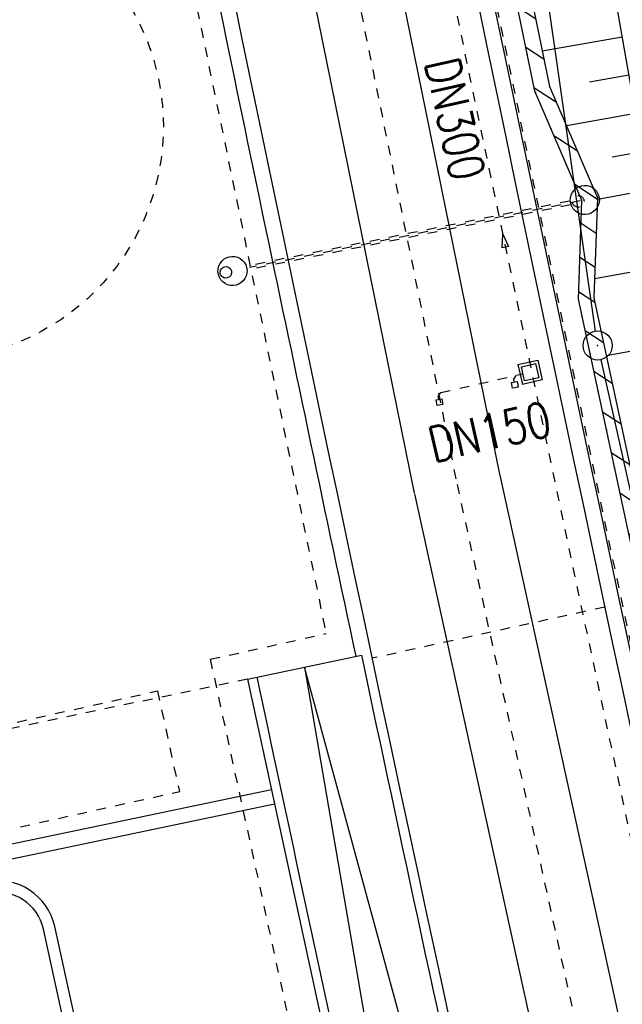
# Model space of a CAD drawing. Extents: x 446577 to 447216, y 443659 to 444842.
# Tile 130 of 177: x 446797 to 446828, y 444269 to 444319. Entities that reach past the tile are written whole.
import ezdxf

# ---------------------------------------------------------------- set-up
doc = ezdxf.new("R2010")
doc.units = 0
doc.header["$LTSCALE"] = 2
doc.header["$MEASUREMENT"] = 0
for name, pattern in [('ACAD_ISO02W100', [0.5, 0.25, -0.25]), ('ACAD_ISO03W100', [0.5, 0.25, -0.25]), ('ACAD_ISO10W100W', [0.5, 0.25, -0.25]), ('AUSGEZOGEN', [0]), ('PUNKTX2', [0.5, 0.25, -0.25]), ('STRICHLINIEX2', [0.5, 0.25, -0.25])]:
    doc.linetypes.add(name, pattern=pattern)
doc.layers.get('0').update_dxf_attribs({"linetype": 'AUSGEZOGEN'})
for name, color, linetype in [('204-GRENZL-BAB', 7, 'AUSGEZOGEN'), ('204-GRENZP-BAB', 7, 'AUSGEZOGEN'), ('BOESCHG', 250, 'AUSGEZOGEN'), ('DB-Bahnachse', 7, 'CONTINUOUS'), ('DB-Gleisachsen', 7, 'CONTINUOUS'), ('DB-Ingenieurbauwerke', 15, 'CONTINUOUS'), ('DB-Wegböschungen', 15, 'CONTINUOUS'), ('DB-Wege', 15, 'CONTINUOUS'), ('FBRTOP', 250, 'AUSGEZOGEN'), ('MULDE', 250, 'AUSGEZOGEN'), ('PFEILTOP', 200, 'AUSGEZOGEN'), ('Rinne', 200, 'CONTINUOUS'), ('SCHLITZRINNE', 200, 'AUSGEZOGEN')]:
    doc.layers.add(name, color=color, linetype=linetype)
doc.styles.add('ROMANS', font='romans.shx', dxfattribs={"width": 0.8})

# ---------------------------------------------------------------- blocks, each defined once
blk = doc.blocks.new('GST')
at = {"color": 0}
blk.add_circle((0, 0), 0.75, dxfattribs=at)
blk.add_point((0, 0), dxfattribs=at)

msp = doc.modelspace()

# ---------------------------------------------------------------- hatches: boundary and pattern name
at = {"layer": 'PFEILTOP'}
h = msp.add_hatch(dxfattribs=at)
h.set_pattern_fill('_USER', color=256, scale=1.5, angle=45, style=0, pattern_type=0)
h.set_pattern_definition([(326.6577, (446811.0178, 444381.6204), (0.82446, 1.253103), [])])
edge = h.paths.add_edge_path()
edge.add_line((446809.351, 444389.701), (446818.293, 444346.36))
edge.add_arc((446817.901, 444346.279), 0.4, 11.6159, 11.6577, ccw=False)
edge.add_line((446818.293, 444346.36), (446824.57, 444315.825))
edge.add_line((446824.57, 444315.825), (446827.034, 444310.109))
edge.add_line((446827.034, 444310.109), (446826.851, 444304.952))
edge.add_line((446826.851, 444304.952), (446838.223, 444252.025))
edge.add_line((446838.223, 444252.025), (446845.713, 444218.455))
edge.add_line((446845.713, 444218.455), (446844.933, 444218.281))
edge.add_line((446844.933, 444218.281), (446837.441, 444251.853))
edge.add_line((446837.441, 444251.853), (446826.047, 444304.882))
edge.add_line((446826.047, 444304.882), (446826.228, 444309.957))
edge.add_line((446826.228, 444309.957), (446823.802, 444315.583))
edge.add_line((446823.802, 444315.583), (446817.509, 444346.198))
edge.add_line((446817.509, 444346.198), (446808.575, 444389.499))
at = {"layer": 'SCHLITZRINNE'}
h = msp.add_hatch(dxfattribs=at)
h.set_pattern_fill('_USER', color=256, scale=1.5, angle=45, style=0, pattern_type=0)
h.set_pattern_definition([(322.9886, (446836.6, 444435.4555), (0.9029613, 1.1977733), [])])
edge = h.paths.add_edge_path()
edge.add_arc((443111.832, 443902.605), 3762.708, 8.237949, 8.309741, ccw=False)
edge.add_arc((446520.767, 444396.145), 318.231, 7.99109, 8.23795, ccw=False)
edge.add_arc((253459.124, 417293.726), 195272.941, 7.98719511, 7.99108691, ccw=False)
edge.add_arc((449695.908, 444828.286), 2886.155, 187.987194, 188.019207)
edge.add_arc((478554.213, 448893.922), 32029.442, 188.0192069, 188.0307218)
edge.add_arc((640420.622, 471731.273), 195498.946, 188.0307211, 188.03538189)
edge.add_arc((455274.806, 445594.124), 8517.332, 188.0353819, 188.0971516)
edge.add_arc((489167.9, 450416.106), 42751.721, 188.0971513, 188.1247221)
edge.add_arc((449184.272, 444707.99), 2362.699, 188.124722, 188.49575)
edge.add_arc((449950.357, 444822.425), 3137.283, 188.49575, 188.817734)
edge.add_arc((447543.72, 444449.095), 701.862, 188.817734, 189.303528)
edge.add_arc((451782.27, 445143.452), 4996.911, 189.303528, 189.485594)
edge.add_arc((448740.59, 444635.235), 1913.065, 189.485594, 190.210777)
edge.add_arc((449004.187, 444682.715), 2180.905, 190.210777, 190.889971)
edge.add_arc((448612.493, 444607.358), 1782.027, 190.889971, 191.613703)
edge.add_arc((448466.452, 444577.343), 1632.933, 191.613703, 192.369753)
edge.add_arc((450054.509, 444925.622), 3258.733, 192.369753, 192.712319)
edge.add_arc((448394.443, 444551.135), 1556.951, 192.712319, 193.207918)
edge.add_arc((448423.514, 444557.958), 1586.813, 193.207918, 193.562183)
edge.add_arc((449785.723, 444886.559), 2988.095, 193.562183, 193.820345)
edge.add_arc((448360.45, 444535.942), 1520.33, 193.820345, 194.673969)
edge.add_arc((449045.992, 444715.457), 2228.985, 194.673969, 195.378954)
edge.add_arc((447260.209, 444224.277), 376.885, 195.37895, 195.98013)
edge.add_arc((496192.196, 458236.932), 51275.744, 195.9801271, 196.0316672)
edge.add_arc((447192.225, 444157.103), 293.013, 196.03167, 196.92811)
edge.add_arc((450021.91, 445018.344), 3250.86, 196.928113, 197.197245)
edge.add_arc((443111.832, 443902.605), 3762.208, 8.237949, 8.309741, ccw=False)
edge.add_arc((446520.767, 444396.145), 317.731, 7.99109, 8.23795, ccw=False)
edge.add_arc((253459.124, 417293.726), 195272.441, 7.98719511, 7.99108691, ccw=False)
edge.add_arc((449695.908, 444828.286), 2886.655, 187.987194, 188.005519)
edge.add_line((446834.541, 444446.336), (446835.036, 444446.408))
h = msp.add_hatch(dxfattribs=at)
h.set_pattern_fill('_USER', color=256, scale=1.5, angle=45, style=0, pattern_type=0)
h.set_pattern_definition([(331.9152, (446910.9975, 444074.8353), (0.706167, 1.3233776), [])])
edge = h.paths.add_edge_path()
edge.add_arc((443111.832, 443902.605), 3762.708, 8.237949, 8.309741, ccw=False)
edge.add_arc((446520.767, 444396.145), 318.231, 7.99109, 8.23795, ccw=False)
edge.add_arc((253459.124, 417293.726), 195272.941, 7.98719511, 7.99108691, ccw=False)
edge.add_arc((449695.908, 444828.286), 2886.155, 187.987194, 188.019207)
edge.add_arc((478554.213, 448893.922), 32029.442, 188.0192069, 188.0307218)
edge.add_arc((640420.622, 471731.273), 195498.946, 188.0307211, 188.03538189)
edge.add_arc((455274.806, 445594.124), 8517.332, 188.0353819, 188.0971516)
edge.add_arc((489167.9, 450416.106), 42751.721, 188.0971513, 188.1247221)
edge.add_arc((449184.272, 444707.99), 2362.699, 188.124722, 188.49575)
edge.add_arc((449950.357, 444822.425), 3137.283, 188.49575, 188.817734)
edge.add_arc((447543.72, 444449.095), 701.862, 188.817734, 189.303528)
edge.add_arc((451782.27, 445143.452), 4996.911, 189.303528, 189.485594)
edge.add_arc((448740.59, 444635.235), 1913.065, 189.485594, 190.210777)
edge.add_arc((449004.187, 444682.715), 2180.905, 190.210777, 190.889971)
edge.add_arc((448612.493, 444607.358), 1782.027, 190.889971, 191.613703)
edge.add_arc((448466.452, 444577.343), 1632.933, 191.613703, 192.369753)
edge.add_arc((450054.509, 444925.622), 3258.733, 192.369753, 192.712319)
edge.add_arc((448394.443, 444551.135), 1556.951, 192.712319, 193.207918)
edge.add_arc((448423.514, 444557.958), 1586.813, 193.207918, 193.562183)
edge.add_arc((449785.723, 444886.559), 2988.095, 193.562183, 193.820345)
edge.add_arc((448360.45, 444535.942), 1520.33, 193.820345, 194.673969)
edge.add_arc((449045.992, 444715.457), 2228.985, 194.673969, 195.378954)
edge.add_arc((447260.209, 444224.277), 376.885, 195.37895, 195.98013)
edge.add_arc((496192.196, 458236.932), 51275.744, 195.9801271, 196.0316672)
edge.add_arc((447192.225, 444157.103), 293.013, 196.03167, 196.92811)
edge.add_arc((450021.91, 445018.344), 3250.86, 196.928113, 197.197245)
edge.add_arc((447192.225, 444157.103), 293.513, 196.16651, 196.92811)
edge.add_arc((450021.91, 445018.344), 3251.36, 196.928113, 197.197245)

# ---------------------------------------------------------------- linework, layer by layer
at = {"layer": '204-GRENZL-BAB', "flags": 128}
for points in [[(446826.933, 444303.242), (446797.387, 444509.118)], [(446827.204, 444301.769), (446856.196, 444172.442)]]:
    msp.add_lwpolyline(points, dxfattribs=at)
at = {"layer": 'BOESCHG'}
for p, q in [((446824.189, 444317.674), (446828.296, 444318.395)), ((446828.294, 444318.395), (446828.296, 444318.395)), ((446826.629, 444316.072), (446828.642, 444316.426)), ((446825.429, 444313.831), (446828.988, 444314.456)), ((446827.789, 444312.214), (446829.334, 444312.486)), ((446827.031, 444310.035), (446829.689, 444310.518)), ((446826.886, 444305.943), (446830.404, 444306.582)), ((446827.488, 444301.987), (446831.12, 444302.647))]:
    msp.add_line(p, q, dxfattribs=at)
msp.add_lwpolyline([(446802.102, 444427.047), (446805.516, 444412.576), (446807.752, 444401.617), (446809.383, 444392.467), (446809.878, 444389.983), (446811.489, 444385.667), (446814.452, 444378.817), (446819.649, 444361.27), (446824.844, 444338.033), (446829.402, 444312.095), (446832.88, 444292.953), (446837.015, 444273.143), (446843.434, 444242.594), (446848.011, 444219.991), (446848.335, 444217.775), (446848.328, 444217.167), (446848.08, 444215.652)], dxfattribs=at)
at = {"layer": 'DB-Bahnachse', "linetype": 'ACAD_ISO10W100W'}
for p, q in [((446807.88, 444353.939), (446819.8, 444295.35)), ((446819.8, 444295.35), (446826.719, 444263.897))]:
    msp.add_line(p, q, dxfattribs=at)
at = {"layer": 'DB-Gleisachsen', "linetype": 'Continuous'}
for p, q in [((446807.526, 444366.969), (446822.005, 444295.798)), ((446803.116, 444366.072), (446817.595, 444294.901)), ((446821.997, 444295.833), (446839.659, 444215.546)), ((446817.602, 444294.866), (446835.267, 444214.566))]:
    msp.add_line(p, q, dxfattribs=at)
at = {"layer": 'DB-Ingenieurbauwerke', "linetype": 'STRICHLINIEX2'}
for p, q in [((446797.109, 444364.853), (446813.059, 444287.674)), ((446807.09, 444286.35), (446813.059, 444287.674)), ((446807.09, 444286.35), (446819.065, 444231.262))]:
    msp.add_line(p, q, dxfattribs=at)
at = {"layer": 'DB-Ingenieurbauwerke', "linetype": 'ACAD_ISO10W100W'}
msp.add_line((446826.138, 444309.941), (446809.12, 444306.514), dxfattribs=at)
at = {"layer": 'DB-Ingenieurbauwerke', "linetype": 'ACAD_ISO02W100'}
for p, q in [((446825.603, 444309.935), (446809.124, 444306.617)), ((446825.643, 444309.739), (446809.164, 444306.421))]:
    msp.add_line(p, q, dxfattribs=at)
at = {"layer": 'DB-Ingenieurbauwerke', "linetype": 'Continuous'}
for p, q in [((446822.128, 444307.528), (446822.158, 444308.229)), ((446822.158, 444308.229), (446822.458, 444307.601)), ((446822.458, 444307.601), (446822.128, 444307.528)), ((446822.933, 444301.52), (446823.956, 444301.754)), ((446822.933, 444301.52), (446823.167, 444300.496)), ((446823.112, 444301.407), (446823.843, 444301.575)), ((446823.28, 444300.676), (446823.112, 444301.407)), ((446823.843, 444301.575), (446824.011, 444300.844)), ((446823.956, 444301.754), (446824.191, 444300.731)), ((446822.717, 444300.768), (446822.846, 444300.965)), ((446822.601, 444300.591), (446822.894, 444300.652)), ((446822.662, 444300.297), (446822.601, 444300.591)), ((446822.748, 444300.622), (446822.717, 444300.768)), ((446822.894, 444300.652), (446822.956, 444300.358)), ((446824.191, 444300.731), (446823.167, 444300.496)), ((446824.011, 444300.844), (446823.28, 444300.676)), ((446818.836, 444299.878), (446818.965, 444300.075)), ((446822.956, 444300.358), (446822.662, 444300.297)), ((446818.72, 444299.701), (446819.014, 444299.762)), ((446818.781, 444299.407), (446818.72, 444299.701)), ((446819.075, 444299.468), (446818.781, 444299.407)), ((446818.867, 444299.731), (446818.836, 444299.878)), ((446819.014, 444299.762), (446819.075, 444299.468)), ((446809.006, 444285.329), (446814.873, 444286.571)), ((446826.985, 444230.868), (446811.939, 444285.95)), ((446811.939, 444285.95), (446821.616, 444229.676)), ((446809.006, 444285.329), (446821.035, 444230.008)), ((446812.712, 444210.314), (446799.086, 444272.595)), ((446812.127, 444210.182), (446798.5, 444272.467))]:
    msp.add_line(p, q, dxfattribs=at)
at = {"layer": 'DB-Ingenieurbauwerke', "linetype": 'ACAD_ISO03W100'}
for p, q in [((446818.965, 444300.075), (446823.195, 444301.045)), ((446827.408, 444289.038), (446815.42, 444286.401)), ((446795.196, 444282.688), (446804.373, 444284.723)), ((446804.373, 444284.723), (446805.499, 444279.544)), ((446796.343, 444277.514), (446805.521, 444279.549))]:
    msp.add_line(p, q, dxfattribs=at)
at = {"layer": 'DB-Ingenieurbauwerke', "linetype": 'Continuous'}
for centre, major_axis, start_param, end_param in [((452990.108, 445600.982), (-1513.462, 6115.507), 1.525195, 1.549843), ((452989.338, 445600.766), (-1513.295, 6115.549), 1.525213, 1.549769), ((452977.496, 445597.437), (-1513.36, 6115.533), 1.525059, 1.547202), ((452976.726, 445597.221), (-1516.66, 6114.715), 1.52451, 1.533691), ((446826.383, 444309.99), (-0.53, 0.53), 2.59877928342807, 8.881964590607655), ((452976.726, 445597.221), (-1501.411, 6118.477), 1.536184, 1.539742), ((446808.238, 444306.336), (-0.53, 0.53), 2.598779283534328, 8.881964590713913), ((446807.895, 444306.267), (-0.212, 0.212), 2.598779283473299, 8.881964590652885), ((452977.496, 445597.437), (-1514.168, 6115.848), 1.537684, 1.54709), ((452976.53, 445597.176), (-1512.978, 6120.778), 1.538046, 1.547096)]:
    msp.add_ellipse(centre, major_axis=major_axis, ratio=1, start_param=start_param, end_param=end_param, dxfattribs=at)
at = {"layer": 'DB-Ingenieurbauwerke', "linetype": 'STRICHLINIEX2'}
for centre, major_axis, start_param, end_param in [((452990.108, 445600.982), (-1513.311, 6115.432), 1.525216, 1.549878), ((452989.338, 445600.766), (-1513.734, 6116.66), 1.525189, 1.550863)]:
    msp.add_ellipse(centre, major_axis=major_axis, ratio=1, start_param=start_param, end_param=end_param, dxfattribs=at)
at = {"layer": 'DB-Ingenieurbauwerke', "linetype": 'ACAD_ISO02W100'}
msp.add_ellipse((446826.04, 444309.921), major_axis=(-0.212, 0.212), ratio=1, start_param=2.598779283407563, end_param=8.881964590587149, dxfattribs=at)
at = {"layer": 'DB-Wegböschungen', "linetype": 'Continuous'}
msp.add_line((446788.641, 444274.36), (446810.395, 444278.914), dxfattribs=at)
for major_axis, start_param, end_param in [((-0.721, 2.912), 4.685089, 6.246383), ((-1.697, 1.697), 4.142381, 5.703675)]:
    msp.add_ellipse((446796.156, 444271.954), major_axis=major_axis, ratio=1, start_param=start_param, end_param=end_param, dxfattribs=at)
at = {"layer": 'DB-Wege', "linetype": 'PUNKTX2'}
msp.add_line((446809.006, 444285.329), (446787.45, 444280.827), dxfattribs=at)
at = {"layer": 'DB-Wege', "linetype": 'Continuous'}
msp.add_line((446788.487, 444275.094), (446810.241, 444279.648), dxfattribs=at)
at = {"layer": 'DB-Wege', "linetype": 'ACAD_ISO03W100'}
msp.add_ellipse((446792.674, 444313.78), major_axis=(-2.882, 11.649), ratio=1, start_param=3.14165, end_param=9.424835, dxfattribs=at)
at = {"layer": 'FBRTOP', "color": 0, "const_width": 0.5}
msp.add_lwpolyline([(446833.755, 444484.975, -0.000083), (446837.963, 444455.179, -0.000176), (446839.935, 444441.166, -0.000011), (446846.01, 444397.876, 0.000067), (446846.968, 444391.053, 0.001727), (446849.892, 444370.762, 0.00123), (446854.165, 444342.303, 0.004209), (446857.404, 444322.222, 0.002979), (446862.388, 444293.915, 0.003153), (446866.566, 444271.777, 0.002691), (446871.765, 444245.898, 0.003085)], format="xyb", dxfattribs=at)
at = {"layer": 'MULDE'}
msp.add_lwpolyline([(446846.122, 444528.372, -0.003275), (446849.776, 444503.541, -0.000858), (446851.281, 444492.919, -0.000016), (446856.912, 444452.68, 0.000072), (446858.152, 444443.823, 0.000546), (446864.602, 444398.178, 0.00545), (446865.299, 444393.636, 0.003136), (446867.372, 444381.527, -0.001035), (446873.816, 444344.812, -0.000041), (446876.48, 444329.437, 0.000112), (446877.455, 444323.814, 0.000693), (446877.962, 444320.923, 0.000079), (446882.464, 444295.439, 0.001596), (446888.309, 444262.995, 0.003343)], format="xyb", dxfattribs=at)
at = {"layer": 'Rinne'}
msp.add_lwpolyline([(446809.351, 444389.701), (446818.293, 444346.36, -0.000182), (446818.293, 444346.36), (446824.57, 444315.825), (446827.034, 444310.109), (446826.851, 444304.952), (446838.223, 444252.025), (446845.713, 444218.455), (446844.933, 444218.281), (446837.441, 444251.853), (446826.047, 444304.882), (446826.228, 444309.957), (446823.802, 444315.583), (446817.509, 444346.198), (446808.575, 444389.499)], format="xyb", dxfattribs=at)
for p in [(446823.417, 444317.457), (446823.837, 444315.503), (446824.629, 444313.667), (446825.421, 444311.83), (446826.212, 444309.993), (446826.158, 444307.998), (446826.087, 444305.999), (446826.233, 444304.019), (446826.653, 444302.064), (446827.073, 444300.109), (446827.493, 444298.153), (446827.913, 444296.198)]:
    msp.add_point(p, dxfattribs=at)

# ---------------------------------------------------------------- block references
at = {"layer": '204-GRENZP-BAB', "rotation": 278.0670990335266}
msp.add_blockref('GST', (446827.041, 444302.5), dxfattribs=at)

# ---------------------------------------------------------------- texts
at = {"layer": 'DB-Ingenieurbauwerke', "linetype": 'Continuous', "style": 'ROMANS', "oblique": 360, "width": 0.8}
for s, rotation, p in [('DN300', 282.6488, (446818.125, 444317.068)), ('DN150', 12.9205, (446818.585, 444296.47))]:
    msp.add_text(s, height=1.8, rotation=rotation, dxfattribs=at).set_placement(p)

doc.saveas('drawing.dxf')
